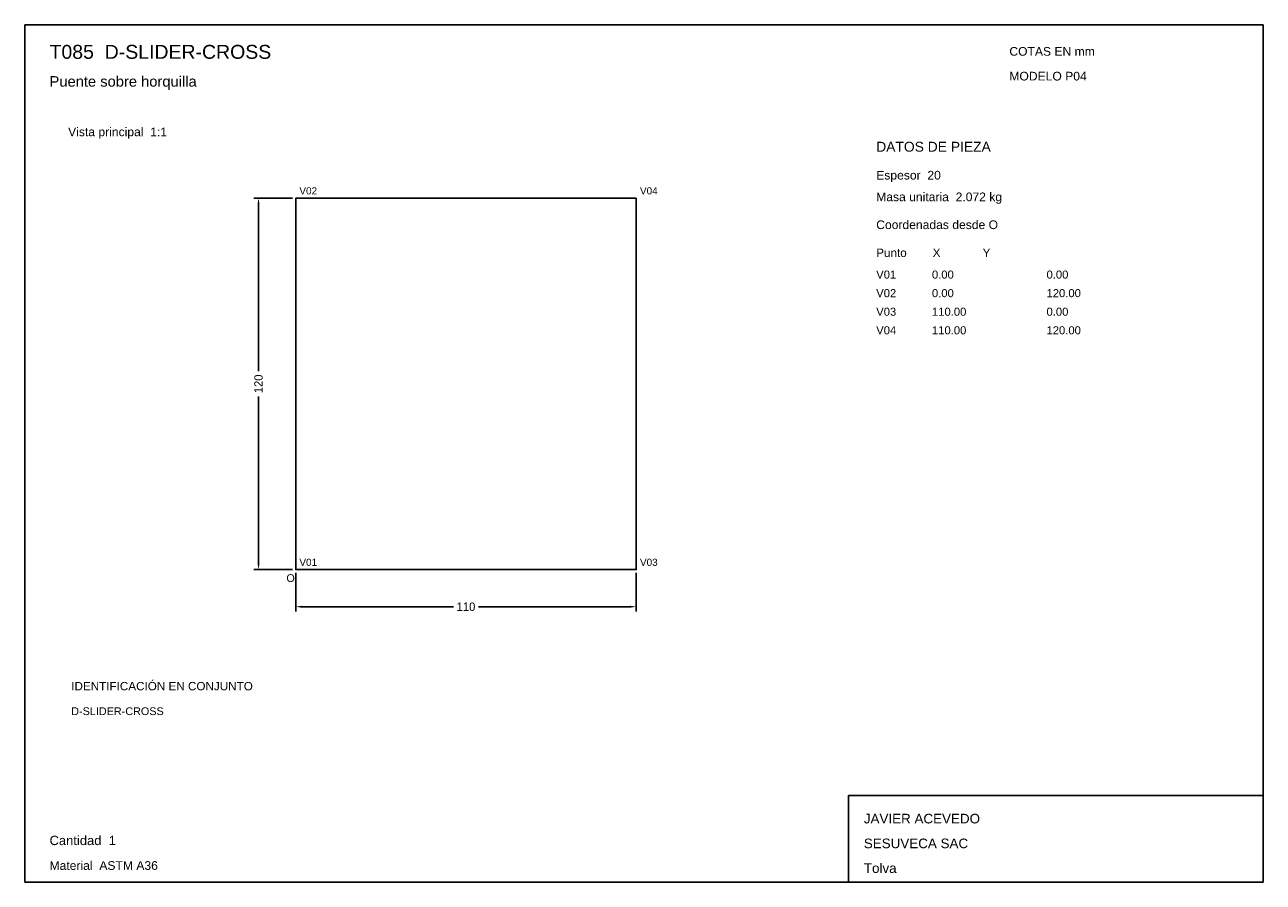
# Model space of a CAD drawing. Header units: millimetres. Extents: x 10 to 410, y 10 to 287.
import ezdxf

# ---------------------------------------------------------------- set-up
doc = ezdxf.new("R2010")
doc.units = ezdxf.units.MM
doc.styles.add('ARIAL', font='arial.ttf')
doc.dimstyles.get("Standard").update_dxf_attribs({"dimtxt": 2.5, "dimasz": 2.5, "dimexe": 1.25, "dimexo": 0.625, "dimtad": 1, "dimcen": 2.5, "dimazin": 3, "dimtfac": 1, "dimtmove": 0, "dimatfit": 3})

# ---------------------------------------------------------------- blocks, each defined once
blk = doc.blocks.new('_CLOSEDFILLED')
at = {"color": 0, "linetype": 'BYBLOCK'}
blk.add_solid([(-1, 0.16), (0, 0), (-1, -0.16)], dxfattribs=at)
blk = doc.blocks.new('*D1')
for p, q in [((97.5, 110), (97.5, 97.5)), ((207.5, 110), (207.5, 97.5)), ((99.5, 99), (148.45, 99)), ((156.55, 99), (205.5, 99))]:
    blk.add_line(p, q)
at = {"layer": 'Defpoints'}
for p in [(97.5, 111), (207.5, 111), (97.5, 99)]:
    blk.add_point(p, dxfattribs=at)
at = {"xscale": 2, "yscale": 2, "rotation": 180}
blk.add_blockref('_CLOSEDFILLED', (97.5, 99), dxfattribs=at)
at = {"xscale": 2, "yscale": 2}
blk.add_blockref('_CLOSEDFILLED', (207.5, 99), dxfattribs=at)
at = {"insert": (152.5, 99), "char_height": 2.7, "attachment_point": 5}
blk.add_mtext('110', dxfattribs=at)
blk = doc.blocks.new('*D2')
for p, q in [((96.5, 231), (84, 231)), ((85.5, 175.05), (85.5, 229)), ((85.5, 113), (85.5, 166.95)), ((96.5, 111), (84, 111))]:
    blk.add_line(p, q)
at = {"layer": 'Defpoints'}
for p in [(97.5, 231), (85.5, 111), (97.5, 111)]:
    blk.add_point(p, dxfattribs=at)
at = {"xscale": 2, "yscale": 2}
for p, rotation in [((85.5, 231), 90), ((85.5, 111), 270)]:
    blk.add_blockref('_CLOSEDFILLED', p, dxfattribs=dict(at, rotation=rotation))
at = {"insert": (85.5, 171), "char_height": 2.7, "attachment_point": 5, "rotation": 90}
blk.add_mtext('120', dxfattribs=at)

msp = doc.modelspace()

# ---------------------------------------------------------------- linework, layer by layer
for p, q in [((410, 287), (10, 287)), ((10, 287), (10, 10)), ((410, 10), (410, 287)), ((410, 38), (276, 38)), ((276, 38), (276, 10)), ((410, 10), (410, 38)), ((10, 10), (410, 10)), ((276, 10), (410, 10))]:
    msp.add_line(p, q)
for points in [[(97.5, 231), (97.5, 111), (97.5, 111)], [(97.5, 231), (207.5, 231), (207.5, 231)], [(207.5, 231), (207.5, 111), (207.5, 111)], [(97.5, 111), (207.5, 111), (207.5, 111)]]:
    msp.add_lwpolyline(points)

# ---------------------------------------------------------------- texts
at = {"style": 'ARIAL'}
for s, height, p in [('T085  D-SLIDER-CROSS', 4.5, (18, 276)), ('COTAS EN mm', 2.8, (328, 277)), ('Puente sobre horquilla', 3.4, (18, 267)), ('MODELO P04', 2.8, (328, 269)), ('Vista principal  1:1', 2.8, (24, 251)), ('DATOS DE PIEZA', 3.2, (285, 246)), ('Espesor  20', 2.8, (285, 237)), ('V02', 2.3, (98.7, 232.2)), ('V04', 2.3, (208.7, 232.2)), ('Masa unitaria  2.072 kg', 2.8, (285, 230)), ('Coordenadas desde O', 2.8, (285, 221)), ('Punto        X             Y', 2.7, (285, 212)), ('V01', 2.6, (285, 205)), ('0.00', 2.6, (303, 205)), ('0.00', 2.6, (340, 205)), ('V02', 2.6, (285, 199)), ('0.00', 2.6, (303, 199)), ('120.00', 2.6, (340, 199)), ('V03', 2.6, (285, 193)), ('110.00', 2.6, (303, 193)), ('0.00', 2.6, (340, 193)), ('V04', 2.6, (285, 187)), ('110.00', 2.6, (303, 187)), ('120.00', 2.6, (340, 187)), ('V01', 2.3, (98.7, 112.2)), ('V03', 2.3, (208.7, 112.2)), ('O', 2.5, (94.5, 107)), ('IDENTIFICACIÓN EN CONJUNTO', 2.7, (25, 72)), ('D-SLIDER-CROSS', 2.5, (25, 64)), ('JAVIER ACEVEDO', 3.1, (281, 29)), ('Cantidad  1', 3, (18, 22)), ('SESUVECA SAC', 3.1, (281, 21)), ('Material  ASTM A36', 2.8, (18, 14)), ('Tolva', 3.1, (281, 13))]:
    msp.add_text(s, height=height, dxfattribs=at).set_placement(p)

# ---------------------------------------------------------------- dimensions: what is measured, and where the dimension line sits
dim = msp.add_linear_dim(base=(85.5, 111), p1=(97.5, 111), p2=(97.5, 231), angle=90, dimstyle='Standard', override={"dimtxt": 2.7, "dimasz": 2, "dimexe": 1.5, "dimexo": 1, "dimgap": 1, "dimdec": 2, "dimlfac": 1, "dimzin": 8})
dim.commit()
dim.dimension.update_dxf_attribs({"geometry": '*D2', "text_midpoint": (85.5, 171)})
dim = msp.add_linear_dim(base=(97.5, 99), p1=(97.5, 111), p2=(207.5, 111), dimstyle='Standard', override={"dimtxt": 2.7, "dimasz": 2, "dimexe": 1.5, "dimexo": 1, "dimgap": 1, "dimdec": 2, "dimlfac": 1, "dimzin": 8})
dim.commit()
dim.dimension.update_dxf_attribs({"geometry": '*D1', "text_midpoint": (152.5, 99)})

doc.saveas('drawing.dxf')
